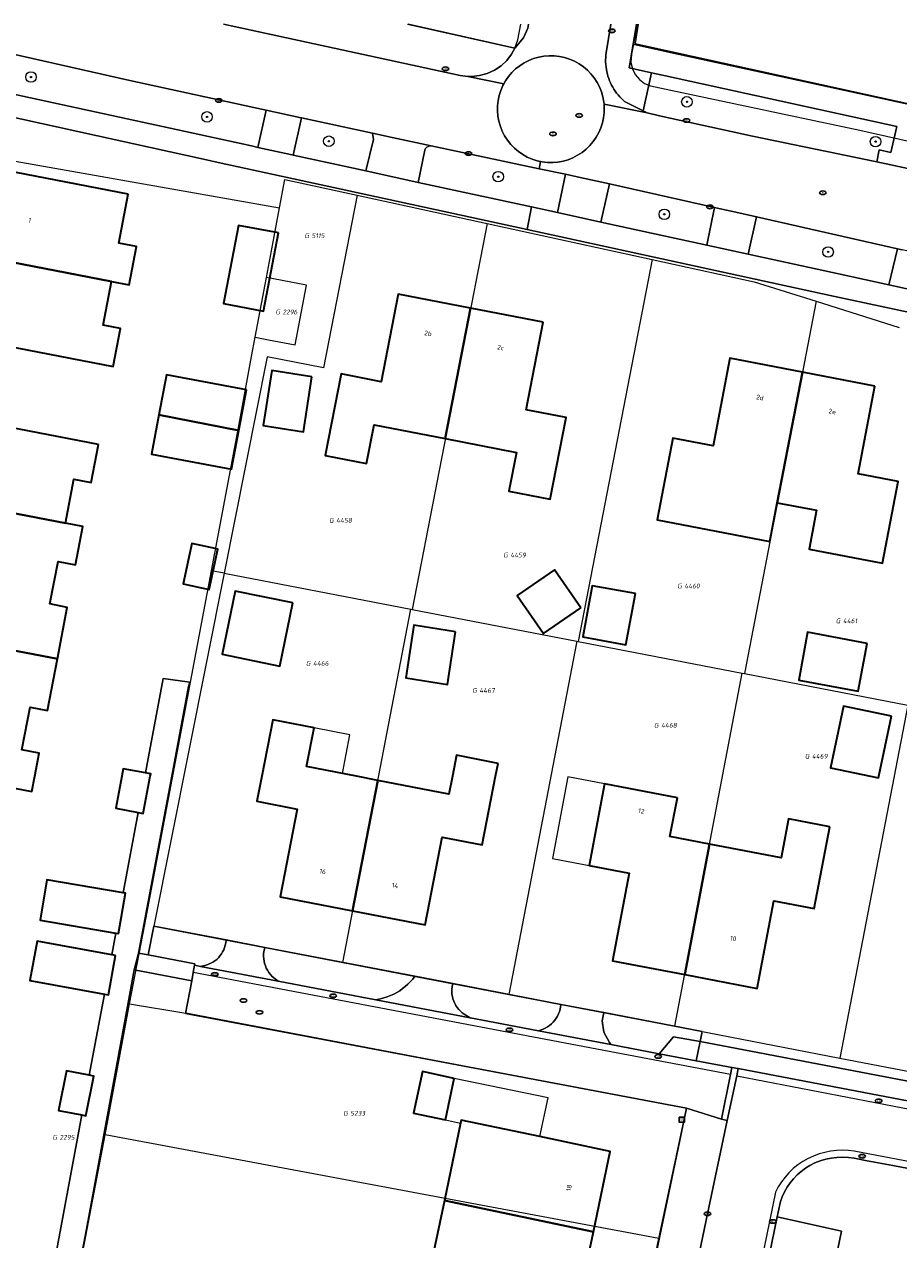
# Model space of a CAD drawing. Header units: metres. Extents: x 253395 to 254027, y 592765 to 593194.
# Tile 172 of 173: x 253900 to 253966, y 593102 to 593194. Entities that reach past the tile are written whole.
import ezdxf
from ezdxf.enums import TextEntityAlignment as Align
from ezdxf.lldxf.tags import DXFTag

# ---------------------------------------------------------------- set-up
doc = ezdxf.new("R2010")
doc.units = ezdxf.units.M
for name, color, linetype, lineweight in [('B-WE-GR-BOOM-S', 254, 'Continuous', 25), ('B-WE-GR-GROENVOORZIENING-GV', 254, 'Continuous', 18), ('B-WE-IE-MEUBILAIR-S', 254, 'Continuous', 25), ('B-WE-KG-GRENS_PERCEEL-G', 254, 'KG-PERCEEL-SO', 18), ('B-WE-KG-GRENS_PERCEEL-S', 254, 'Continuous', 25), ('B-WE-OG-BEBOUWING-GV', 254, 'Continuous', 35), ('B-WE-OG-BEBOUWING-T18', 254, 'Continuous', 18), ('B-WE-OG-BEBOUWING_LUIFEL-GV', 254, 'Continuous', 18), ('B-WE-OG-BEBOUWING_OVERBOUWING-GV', 254, 'Continuous', 18), ('B-WE-OG-TERREIN_BEGROEID-GV', 254, 'Continuous', 18), ('B-WE-OG-TERREIN_ERF-GV', 254, 'Continuous', 18), ('B-WE-RI-HWA_GOOT_MOLGOOT-G', 254, 'Continuous', 18), ('B-WE-VH-OPENVERHARDING-GV', 254, 'Continuous', 18), ('B-WE-VH-OPENVERHARDING_TEGEL-GV', 254, 'Continuous', 18)]:
    doc.layers.add(name, color=color, linetype=linetype, lineweight=lineweight)
doc.styles.add('NLCS-ISO', font='txt')
doc.styles.add('NLCS-ISO-M200-T18', font='txt', dxfattribs={"height": 0.36})
doc.styles.get("Standard").update_dxf_attribs({"font": 'simplex.shx'})
tags = doc.linetypes.add('KG-PERCEEL-SO', pattern='A,5.5,-2,["P",Standard,S=1.8,R=0,X=-0.5,Y=-0.9],-2,5.5,-2,[5,NLCS.SHX,S=0.75,R=0,X=0,Y=0],-2', length=19).pattern_tags.tags
tags[6] = DXFTag(74, 10)

# ---------------------------------------------------------------- blocks, each defined once
blk = doc.blocks.new('SIE-MEUBILAIR_KAST_ELEKTRA-SO')
for points in [[(-1, 1), (1, 1), (1, 0.84), (-1, 0.84)], [(-1, 0.76), (1, 0.76), (1, -1), (-1, -1)]]:
    blk.add_lwpolyline(points, close=True)
at = {"style": 'NLCS-ISO'}
blk.add_text('et', height=0.75, dxfattribs=at).set_placement((0, 0), align=Align.MIDDLE_CENTER)
blk = doc.blocks.new('SIE-MEUBILAIR_PUT_RIOOLPUT-SO')
blk.add_ellipse((0, 0), major_axis=(1.25, 0), ratio=0.54)
at = {"style": 'NLCS-ISO'}
blk.add_text('ri', height=0.75, dxfattribs=at).set_placement((-0.04, 0.07), align=Align.MIDDLE_CENTER)
blk = doc.blocks.new('SIE-MEUBILAIR_PUT_KOLK-SO')
blk.add_ellipse((0, 0), major_axis=(1.25, 0), ratio=0.54)
at = {"style": 'NLCS-ISO'}
blk.add_text('klk', height=0.75, dxfattribs=at).set_placement((0.03, 0), align=Align.MIDDLE_CENTER)
blk = doc.blocks.new('SGR-BOOM_GBKN-SO')
at = {"linetype": 'ByBlock', "lineweight": 18}
h = blk.add_hatch(color=0, dxfattribs=at)
h.dxf.hatch_style = 1
edge = h.paths.add_edge_path()
edge.add_arc((0, 0), 0.25, 0, 360)
at = {"color": 0, "linetype": 'ByBlock', "lineweight": 18}
for radius in [2, 0.25]:
    blk.add_circle((0, 0), radius, dxfattribs=at)
at = {"color": 0, "linetype": 'ByBlock', "lineweight": 18, "style": 'NLCS-ISO'}
blk.add_attdef('SOORT', (2.5, 0), '', height=1.5, dxfattribs=at)
blk = doc.blocks.new('SKG-PERCEELNUMMER-SO')
at = {"style": 'NLCS-ISO', "oblique": 10, "flags": 1}
for tag, p in [('GEMEENTECODE', (0, 2.55)), ('PERCEELGROOTTE', (0, -2.45))]:
    blk.add_attdef(tag, text='', height=1.8, dxfattribs=at).set_placement(p, align=Align.MIDDLE_CENTER)
at = {"style": 'NLCS-ISO', "oblique": 10}
blk.add_attdef('SECTIE', text='', height=1.8, dxfattribs=at).set_placement((-0.5, 0), align=Align.MIDDLE_RIGHT)
blk.add_attdef('PERCEELNUMMER', text='', height=1.8, dxfattribs=at).set_placement((0.5, 0), align=Align.MIDDLE_LEFT)

msp = doc.modelspace()

# ---------------------------------------------------------------- linework, layer by layer
at = {"layer": 'B-WE-GR-GROENVOORZIENING-GV'}
for points in [[(253915.059, 593124.292), (253909.577, 593125.346), (253909.141, 593123.151), (253912.691, 593122.477), (253912.672, 593122.373), (253913.122, 593122.287), (253913.553, 593122.389), (253913.725, 593122.446), (253913.893, 593122.519), (253914.053, 593122.606), (253914.205, 593122.706), (253914.348, 593122.819), (253914.48, 593122.945), (253914.6, 593123.082), (253914.708, 593123.228), (253914.803, 593123.384), (253914.884, 593123.547), (253914.95, 593123.717), (253915.001, 593123.892), (253915.037, 593124.071), (253915.057, 593124.252)], [(253929.404, 593121.535), (253918.013, 593123.724), (253917.978, 593123.601), (253917.94, 593123.419), (253917.918, 593123.235), (253917.913, 593123.05), (253917.923, 593122.864), (253917.949, 593122.681), (253917.99, 593122.5), (253918.048, 593122.323), (253918.12, 593122.152), (253918.207, 593121.988), (253918.307, 593121.832), (253918.421, 593121.685), (253918.546, 593121.549), (253918.683, 593121.423), (253919.026, 593121.161), (253926.439, 593119.748), (253926.799, 593119.822), (253927.056, 593119.888), (253927.309, 593119.969), (253927.556, 593120.065), (253927.798, 593120.176), (253928.032, 593120.301), (253928.258, 593120.44), (253928.475, 593120.593), (253928.683, 593120.758), (253928.881, 593120.936), (253929.067, 593121.125), (253929.242, 593121.324)], [(253940.497, 593119.402), (253932.295, 593120.979), (253932.277, 593120.911), (253932.242, 593120.731), (253932.222, 593120.548), (253932.218, 593120.364), (253932.23, 593120.18), (253932.258, 593119.999), (253932.302, 593119.82), (253932.361, 593119.646), (253932.435, 593119.477), (253932.523, 593119.316), (253932.625, 593119.163), (253932.74, 593119.019), (253932.867, 593118.886), (253933.005, 593118.765), (253933.153, 593118.656), (253933.602, 593118.382), (253934.947, 593118.125), (253938.803, 593117.393), (253939.15, 593117.523), (253939.32, 593117.602), (253939.482, 593117.696), (253939.636, 593117.802), (253939.78, 593117.922), (253939.914, 593118.054), (253940.035, 593118.196), (253940.144, 593118.348), (253940.24, 593118.509), (253940.322, 593118.677), (253940.389, 593118.852), (253940.44, 593119.032), (253940.477, 593119.216)], [(253943.771, 593118.773), (253943.639, 593118.141), (253943.774, 593117.278), (253944.203, 593116.491), (253944.307, 593116.348), (253947.962, 593115.653), (253949.053, 593116.926), (253951.094, 593116.574), (253951.241, 593117.337)]]:
    msp.add_lwpolyline(points, close=True, dxfattribs=at)
at = {"layer": 'B-WE-KG-GRENS_PERCEEL-G'}
for points in [[(253928.849, 593193.865), (253937.013, 593192.058), (253937.245, 593192.687), (253937.454, 593193.865)], [(253946.288, 593193.865), (253946.205, 593193.268), (253945.865, 593191.605)], [(253946.387, 593193.865), (253946.142, 593192.405), (253971.414, 593186.864), (254007.754, 593178.969), (254026.587, 593174.884)], [(253945.865, 593191.605), (253945.83, 593190.955)], [(253945.83, 593190.955), (253945.938, 593190.478)], [(253945.938, 593190.478), (253946.155, 593190.04)], [(253946.155, 593190.04), (253946.469, 593189.665), (253946.862, 593189.374), (253947.312, 593189.183), (253948.852, 593188.865), (253963.217, 593185.813), (253999.707, 593177.616)], [(253893.423, 593184.457), (253919.124, 593179.915)], [(253919.124, 593179.915), (253919.521, 593182.073)], [(253919.521, 593182.073), (253925.017, 593180.876)], [(253925.017, 593180.876), (253922.47, 593167.765), (253918.175, 593168.6), (253914.907, 593152.162)], [(253925.017, 593180.876), (253934.896, 593178.725)], [(253918.126, 593174.638), (253918.521, 593176.644), (253919.124, 593179.915)], [(253934.896, 593178.725), (253929.199, 593149.406)], [(253934.896, 593178.725), (253947.439, 593175.994)], [(253947.439, 593175.994), (253941.819, 593146.973)], [(253947.439, 593175.994), (253955.194, 593174.305)], [(253917.261, 593170.096), (253918.126, 593174.638)], [(253918.282, 593169.902), (253920.315, 593169.515), (253921.18, 593174.057), (253918.126, 593174.638)], [(253955.194, 593174.305), (253959.893, 593172.82)], [(253959.893, 593172.82), (253954.454, 593144.537)], [(253959.893, 593172.82), (253966.222, 593170.819)], [(253916.996, 593168.626), (253917.261, 593170.096)], [(253917.261, 593170.096), (253918.282, 593169.902)], [(253913.961, 593152.344), (253916.066, 593163.474), (253916.996, 593168.626)], [(253908.88, 593125.48), (253913.961, 593152.344)], [(253914.907, 593152.162), (253909.577, 593125.346)], [(253914.907, 593152.162), (253913.961, 593152.344)], [(253914.907, 593152.162), (253929.1, 593149.425)], [(253923.926, 593122.588), (253929.1, 593149.425)], [(253929.1, 593149.425), (253929.199, 593149.406)], [(253929.199, 593149.406), (253941.711, 593146.994)], [(253941.711, 593146.994), (253936.549, 593120.161)], [(253941.711, 593146.994), (253941.819, 593146.973)], [(253941.819, 593146.973), (253954.273, 593144.572)], [(253949.176, 593117.734), (253954.273, 593144.572)], [(253954.273, 593144.572), (253954.454, 593144.537)], [(253954.454, 593144.537), (253966.865, 593142.144)], [(253966.865, 593142.144), (253961.711, 593115.324)], [(253907.736, 593119.431), (253908.88, 593125.48)], [(253909.577, 593125.346), (253923.926, 593122.588)], [(253923.926, 593122.588), (253936.549, 593120.161)], [(253936.549, 593120.161), (253949.176, 593117.734)], [(253905.863, 593109.497), (253907.22, 593116.704), (253907.736, 593119.431)], [(253907.736, 593119.431), (253912.004, 593118.734)], [(253947.938, 593101.611), (253950.053, 593111.478), (253912.004, 593118.734)], [(253949.176, 593117.734), (253961.711, 593115.324)], [(253961.711, 593115.324), (253974.26, 593112.912)], [(253903.984, 593099.524), (253905.863, 593109.497)], [(253947.938, 593101.611), (253905.863, 593109.497)], [(253945.843, 593091.647), (253947.938, 593101.611)]]:
    msp.add_lwpolyline(points, dxfattribs=at)
at = {"layer": 'B-WE-OG-BEBOUWING-GV'}
for points in [[(253907.634, 593180.97), (253898.322, 593182.755), (253897.05, 593176.121), (253906.36, 593174.331), (253907.686, 593174.076), (253908.244, 593176.983), (253906.918, 593177.238)], [(253919.038, 593178.01), (253916.003, 593178.59), (253914.87, 593172.657), (253917.905, 593172.078)], [(253906.36, 593174.331), (253897.05, 593176.121), (253895.858, 593169.905), (253906.494, 593167.859), (253907.048, 593170.747), (253905.722, 593171.001)], [(253933.647, 593172.298), (253928.143, 593173.371), (253926.849, 593166.711), (253923.804, 593167.303), (253922.599, 593161.105), (253925.742, 593160.494), (253926.315, 593163.441), (253931.722, 593162.39)], [(253939.151, 593171.225), (253933.647, 593172.298), (253931.722, 593162.39), (253937.12, 593161.341), (253936.548, 593158.394), (253939.691, 593157.783), (253940.903, 593163.989), (253937.864, 593164.578)], [(253958.857, 593167.434), (253953.353, 593168.495), (253952.071, 593161.83), (253949.023, 593162.416), (253947.83, 593156.213), (253950.976, 593155.608), (253956.383, 593154.568), (253956.95, 593157.517)], [(253916.613, 593166.086), (253910.528, 593167.224), (253909.962, 593164.197), (253916.036, 593163)], [(253921.585, 593167.078), (253918.538, 593167.549), (253917.892, 593163.375), (253920.939, 593162.904)], [(253964.361, 593166.373), (253958.857, 593167.434), (253956.95, 593157.517), (253959.93, 593156.953), (253959.381, 593153.991), (253964.935, 593152.922), (253966.13, 593159.126), (253963.084, 593159.71)], [(253916.036, 593163), (253909.962, 593164.197), (253909.402, 593161.199), (253915.487, 593160.062)], [(253905.374, 593161.95), (253894.718, 593163.997), (253893.518, 593157.753), (253902.848, 593155.959), (253903.49, 593159.298), (253904.816, 593159.043)], [(253902.848, 593155.959), (253893.518, 593157.753), (253892.248, 593151.141), (253896.157, 593150.39), (253895.496, 593146.948), (253902.243, 593145.652), (253902.995, 593149.566), (253901.669, 593149.82), (253902.292, 593153.061), (253903.618, 593152.807), (253904.174, 593155.704)], [(253914.244, 593154.029), (253912.456, 593154.413), (253912.305, 593153.709), (253911.799, 593151.347), (253913.775, 593150.924), (253914.432, 593153.989)], [(253942.028, 593149.526), (253940.024, 593152.426), (253937.191, 593150.468), (253939.195, 593147.569)], [(253946.164, 593150.612), (253942.894, 593151.211), (253942.182, 593147.325), (253945.452, 593146.726)], [(253920.142, 593149.9), (253915.747, 593150.806), (253914.759, 593146.012), (253919.154, 593145.106)], [(253932.496, 593147.712), (253929.34, 593148.201), (253928.721, 593144.203), (253931.877, 593143.714)], [(253963.773, 593146.829), (253959.257, 593147.669), (253958.581, 593144.033), (253963.097, 593143.193)], [(253902.243, 593145.652), (253895.496, 593146.948), (253894.833, 593143.495), (253890.924, 593144.246), (253889.653, 593137.629), (253894.312, 593136.733), (253898.982, 593135.835), (253900.308, 593135.58), (253900.53, 593136.733), (253900.865, 593138.477), (253899.539, 593138.732), (253900.165, 593141.993), (253901.491, 593141.738)], [(253965.638, 593141.288), (253961.971, 593142.062), (253960.983, 593137.379), (253964.044, 593136.733), (253964.65, 593136.605), (253964.677, 593136.733)], [(253921.753, 593140.414), (253918.607, 593141.022), (253917.778, 593136.733), (253917.41, 593134.83), (253920.467, 593134.238), (253919.178, 593127.574), (253924.682, 593126.508), (253926.593, 593136.419), (253924.966, 593136.733), (253921.182, 593137.465)], [(253935.73, 593137.711), (253932.565, 593138.323), (253932.258, 593136.733), (253931.995, 593135.374), (253926.593, 593136.419), (253924.682, 593126.508), (253930.188, 593125.441), (253931.472, 593132.1), (253934.517, 593131.513), (253935.539, 593136.733)], [(253908.951, 593136.982), (253907.254, 593137.307), (253907.144, 593136.733), (253906.678, 593134.3), (253908.39, 593133.972), (253908.758, 593133.902), (253909.3, 593136.733), (253909.334, 593136.909)], [(253949.357, 593135.093), (253943.82, 593136.147), (253942.642, 593129.953), (253945.685, 593129.374), (253944.419, 593122.719), (253949.922, 593121.662), (253951.805, 593131.577), (253948.796, 593132.149)], [(253960.939, 593132.89), (253957.798, 593133.488), (253957.238, 593130.543), (253951.805, 593131.577), (253949.922, 593121.662), (253955.427, 593120.605), (253956.693, 593127.27), (253959.75, 593126.689)], [(253907.253, 593127.874), (253901.45, 593128.869), (253900.924, 593125.804), (253906.691, 593124.815), (253906.898, 593124.78), (253907.423, 593127.845)], [(253906.67, 593123.123), (253906.377, 593123.176), (253900.699, 593124.205), (253900.156, 593121.209), (253905.819, 593120.183), (253906.127, 593120.127)], [(253904.669, 593114.016), (253902.927, 593114.355), (253902.339, 593111.341), (253904.106, 593110.997), (253904.417, 593110.936), (253905.005, 593113.95)], [(253932.398, 593113.774), (253929.978, 593114.295), (253929.316, 593111.123), (253931.739, 593110.618)], [(253938.909, 593109.351), (253932.935, 593110.608), (253932.887, 593110.378), (253931.655, 593104.501), (253942.976, 593102.129), (253944.254, 593108.227)], [(253942.976, 593102.129), (253931.655, 593104.501), (253930.426, 593098.638), (253930.377, 593098.403), (253936.34, 593097.153), (253941.697, 593096.03)]]:
    msp.add_lwpolyline(points, close=True, dxfattribs=at)
at = {"layer": 'B-WE-OG-BEBOUWING_LUIFEL-GV'}
for points in [[(253921.753, 593140.414), (253921.182, 593137.465), (253923.902, 593136.939), (253924.473, 593139.887)], [(253942.642, 593129.953), (253943.82, 593136.147), (253941.035, 593136.677), (253939.857, 593130.483)]]:
    msp.add_lwpolyline(points, close=True, dxfattribs=at)
at = {"layer": 'B-WE-OG-BEBOUWING_OVERBOUWING-GV'}
msp.add_lwpolyline([(253938.909, 593109.351), (253939.527, 593112.3), (253932.398, 593113.774), (253931.739, 593110.618), (253932.887, 593110.378), (253932.935, 593110.608)], close=True, dxfattribs=at)
at = {"layer": 'B-WE-OG-TERREIN_BEGROEID-GV'}
for points in [[(253907.751, 593189.599), (253897.415, 593191.926), (253895.389, 593192.022), (253894.584, 593192.003), (253893.886, 593191.848), (253892.999, 593191.532), (253891.902, 593190.084), (253916.99, 593184.62), (253917.486, 593184.512), (253918.102, 593187.344), (253917.745, 593187.422)], [(253948.444, 593189.942), (253947.388, 593190.178), (253946.756, 593187.287), (253947.062, 593187.132), (253948.01, 593186.923), (253955.075, 593185.369), (253964.524, 593183.405), (253964.698, 593184.322), (253965.576, 593184.127), (253966.026, 593186.1)], [(253926.263, 593185.102), (253926.183, 593185.584), (253920.787, 593186.76), (253920.169, 593183.928), (253925.688, 593182.726)], [(253938.846, 593182.893), (253930.65, 593184.629), (253930.589, 593184.63), (253930.528, 593184.622), (253930.469, 593184.607), (253930.412, 593184.584), (253930.359, 593184.555), (253930.31, 593184.518), (253930.266, 593184.475), (253930.228, 593184.427), (253930.197, 593184.375), (253930.173, 593184.318), (253930.168, 593184.303), (253929.67, 593181.858), (253938.273, 593179.985), (253940.237, 593179.557), (253940.854, 593182.467)], [(253952.179, 593179.956), (253944.205, 593181.733), (253943.543, 593178.837), (253951.6, 593177.082)], [(253966.076, 593176.806), (253955.377, 593179.236), (253954.747, 593176.397), (253961.722, 593174.878), (253965.432, 593174.07)]]:
    msp.add_lwpolyline(points, close=True, dxfattribs=at)
msp.add_lwpolyline([(254008.426, 593098.996), (253965.742, 593107.145), (253963.773, 593107.521), (253962.782, 593107.706), (253962.352, 593107.767), (253961.919, 593107.79), (253961.486, 593107.775), (253961.055, 593107.723), (253960.631, 593107.634), (253960.216, 593107.509), (253959.813, 593107.348), (253959.426, 593107.152), (253959.082, 593106.942), (253958.758, 593106.704), (253958.455, 593106.439), (253958.175, 593106.149), (253957.921, 593105.837), (253957.693, 593105.505), (253957.495, 593105.154), (253957.327, 593104.788), (253957.191, 593104.409), (253957.013, 593103.604), (253956.935, 593103.246), (253961.838, 593102.158), (253959.75, 593092.135)], dxfattribs=at)
at = {"layer": 'B-WE-OG-TERREIN_ERF-GV'}
for points in [[(253928.908, 593193.865), (253937.013, 593192.058), (253937.669, 593192.826), (253937.998, 593193.584), (253938.042, 593193.865)], [(253946.262, 593193.865), (253946.009, 593192.352), (253948.847, 593191.734), (254000, 593180.605), (254026.587, 593174.821)], [(254000, 593164.925), (253960.979, 593173.264), (253937.94, 593178.272), (253914.455, 593183.377), (253913.569, 593183.571), (253893.992, 593187.865), (253892.784, 593181.55), (253887.237, 593151.59), (253884.584, 593136.733), (253879.734, 593109.574), (253872.078, 593070.145)], [(253894.718, 593163.997), (253905.374, 593161.95), (253904.816, 593159.043), (253903.49, 593159.298), (253902.848, 593155.959), (253904.174, 593155.704), (253903.618, 593152.807), (253902.292, 593153.061), (253901.669, 593149.82), (253902.995, 593149.566), (253902.243, 593145.652), (253901.491, 593141.738), (253900.165, 593141.993), (253899.539, 593138.732), (253900.865, 593138.477), (253900.53, 593136.733), (253900.308, 593135.58), (253898.982, 593135.835)], [(253901.438, 593096.686), (253904.106, 593110.997), (253902.339, 593111.341), (253902.927, 593114.355), (253904.669, 593114.016), (253905.819, 593120.183), (253900.156, 593121.209), (253900.699, 593124.205), (253906.377, 593123.176), (253906.691, 593124.815), (253900.924, 593125.804), (253901.45, 593128.869), (253907.253, 593127.874), (253908.39, 593133.972), (253906.678, 593134.3), (253907.144, 593136.733), (253907.254, 593137.307), (253908.951, 593136.982), (253910.289, 593144.154), (253912.314, 593143.877), (253912.218, 593143.544), (253910.941, 593136.733), (253908.419, 593123.288), (253909.141, 593123.151), (253909.577, 593125.346), (253915.059, 593124.292), (253918.013, 593123.724), (253929.404, 593121.535), (253932.295, 593120.979), (253940.497, 593119.402), (253943.771, 593118.773), (253951.241, 593117.337), (253951.094, 593116.574), (253979.614, 593111.121)]]:
    msp.add_lwpolyline(points, dxfattribs=at)
for points in [[(253906.36, 593174.331), (253905.722, 593171.001), (253907.048, 593170.747), (253906.494, 593167.859), (253895.858, 593169.905), (253897.05, 593176.121), (253898.322, 593182.755), (253907.634, 593180.97), (253906.918, 593177.238), (253908.244, 593176.983), (253907.686, 593174.076)], [(253917.905, 593172.078), (253914.87, 593172.657), (253916.003, 593178.59), (253919.038, 593178.01)], [(253931.722, 593162.39), (253926.315, 593163.441), (253925.742, 593160.494), (253922.599, 593161.105), (253923.804, 593167.303), (253926.849, 593166.711), (253928.143, 593173.371), (253933.647, 593172.298), (253939.151, 593171.225), (253937.864, 593164.578), (253940.903, 593163.989), (253939.691, 593157.783), (253936.548, 593158.394), (253937.12, 593161.341)], [(253949.023, 593162.416), (253952.071, 593161.83), (253953.353, 593168.495), (253958.857, 593167.434), (253964.361, 593166.373), (253963.084, 593159.71), (253966.13, 593159.126), (253964.935, 593152.922), (253959.381, 593153.991), (253959.93, 593156.953), (253956.95, 593157.517), (253956.383, 593154.568), (253950.976, 593155.608), (253947.83, 593156.213)], [(253909.402, 593161.199), (253909.962, 593164.197), (253910.528, 593167.224), (253916.613, 593166.086), (253916.036, 593163), (253915.487, 593160.062)], [(253920.939, 593162.904), (253917.892, 593163.375), (253918.538, 593167.549), (253921.585, 593167.078)], [(253913.775, 593150.924), (253911.799, 593151.347), (253912.305, 593153.709), (253912.456, 593154.413), (253914.244, 593154.029), (253914.432, 593153.989)], [(253939.195, 593147.569), (253937.191, 593150.468), (253940.024, 593152.426), (253942.028, 593149.526)], [(253942.182, 593147.325), (253942.894, 593151.211), (253946.164, 593150.612), (253945.452, 593146.726)], [(253919.154, 593145.106), (253914.759, 593146.012), (253915.747, 593150.806), (253920.142, 593149.9)], [(253928.721, 593144.203), (253929.34, 593148.201), (253932.496, 593147.712), (253931.877, 593143.714)], [(253959.257, 593147.669), (253963.773, 593146.829), (253963.097, 593143.193), (253958.581, 593144.033)], [(253960.983, 593137.379), (253961.971, 593142.062), (253965.638, 593141.288), (253964.677, 593136.733), (253964.65, 593136.605), (253964.044, 593136.733)], [(253930.188, 593125.441), (253924.682, 593126.508), (253919.178, 593127.574), (253920.467, 593134.238), (253917.41, 593134.83), (253917.778, 593136.733), (253918.607, 593141.022), (253921.753, 593140.414), (253921.182, 593137.465), (253924.966, 593136.733), (253926.593, 593136.419), (253931.995, 593135.374), (253932.258, 593136.733), (253932.565, 593138.323), (253935.73, 593137.711), (253935.539, 593136.733), (253934.517, 593131.513), (253931.472, 593132.1)], [(253942.642, 593129.953), (253943.82, 593136.147), (253949.357, 593135.093), (253948.796, 593132.149), (253951.805, 593131.577), (253957.238, 593130.543), (253957.798, 593133.488), (253960.939, 593132.89), (253959.75, 593126.689), (253956.693, 593127.27), (253955.427, 593120.605), (253949.922, 593121.662), (253944.419, 593122.719), (253945.685, 593129.374)], [(253949.767, 593110.174), (253950.063, 593111.516), (253911.978, 593118.696), (253912.451, 593121.199), (253908.075, 593122.031), (253907.614, 593119.521), (253904.458, 593102.327), (253903.477, 593097.152), (253903.322, 593096.332), (253903.403, 593096.317), (253902.83, 593093.267), (253902.744, 593093.283), (253901.587, 593087.18), (253901.682, 593087.162), (253901.147, 593084.309), (253900.575, 593081.265), (253900.469, 593081.285), (253899.791, 593077.707), (253903.869, 593077.003), (253904.15, 593078.51), (253941.66, 593071.404)], [(253929.978, 593114.295), (253932.398, 593113.774), (253931.739, 593110.618), (253929.316, 593111.123)], [(253931.655, 593104.501), (253932.887, 593110.378), (253932.935, 593110.608), (253938.909, 593109.351), (253944.254, 593108.227), (253942.976, 593102.129), (253941.697, 593096.03), (253936.34, 593097.153), (253930.377, 593098.403), (253930.426, 593098.638)]]:
    msp.add_lwpolyline(points, close=True, dxfattribs=at)
at = {"layer": 'B-WE-RI-HWA_GOOT_MOLGOOT-G'}
for points in [[(253953.399, 593114.07), (253936.943, 593117.198), (253912.57, 593121.83)], [(253953.869, 593113.98), (253966.5, 593111.541), (253985.707, 593107.903), (254009.105, 593103.468), (254009.215, 593103.991)], [(254008.426, 593098.996), (254008.508, 593099.527), (253962.802, 593108.235), (253962.353, 593108.292), (253961.901, 593108.313), (253961.449, 593108.297), (253960.999, 593108.244), (253960.555, 593108.156), (253960.12, 593108.032), (253959.696, 593107.874), (253959.286, 593107.682), (253958.893, 593107.457), (253958.52, 593107.202), (253958.168, 593106.917), (253957.84, 593106.605), (253957.539, 593106.267), (253957.265, 593105.907), (253957.022, 593105.525), (253956.81, 593105.125)], [(253956.81, 593105.125), (253950.877, 593076.194)]]:
    msp.add_lwpolyline(points, dxfattribs=at)
at = {"layer": 'B-WE-VH-OPENVERHARDING-GV'}
for points in [[(253897.415, 593191.926), (253907.751, 593189.599), (253917.745, 593187.422), (253918.102, 593187.344), (253920.769, 593186.764), (253920.787, 593186.76), (253926.183, 593185.584), (253927.689, 593185.256), (253930.65, 593184.629), (253938.846, 593182.893), (253938.962, 593183.444), (253938.7, 593183.5), (253938.321, 593183.621), (253937.955, 593183.779), (253937.607, 593183.972), (253937.279, 593184.199), (253936.975, 593184.456), (253936.697, 593184.742), (253936.449, 593185.053), (253936.233, 593185.388), (253936.051, 593185.742), (253935.904, 593186.112), (253935.794, 593186.495), (253935.722, 593186.887), (253935.689, 593187.284), (253935.695, 593187.682), (253935.74, 593188.078), (253935.823, 593188.467), (253935.945, 593188.847), (253936.103, 593189.212), (253936.177, 593189.346), (253933.434, 593189.904), (253932.839, 593189.985), (253914.877, 593193.865)], [(253914.877, 593193.865), (253932.839, 593189.985), (253933.434, 593189.904), (253933.734, 593189.9), (253934.331, 593189.964), (253934.91, 593190.124), (253935.456, 593190.373), (253935.955, 593190.708), (253936.394, 593191.118), (253936.761, 593191.593), (253937.013, 593192.058), (253928.908, 593193.865)], [(253938.042, 593193.865), (253937.998, 593193.584), (253937.669, 593192.826), (253937.013, 593192.058), (253936.761, 593191.593), (253936.394, 593191.118), (253935.955, 593190.708), (253935.456, 593190.373), (253934.91, 593190.124), (253934.331, 593189.964), (253933.734, 593189.9), (253933.434, 593189.904), (253936.177, 593189.346), (253936.296, 593189.561), (253936.522, 593189.888), (253936.779, 593190.193), (253937.065, 593190.47), (253937.377, 593190.718), (253937.711, 593190.934), (253938.065, 593191.117), (253938.436, 593191.264), (253938.818, 593191.373), (253939.21, 593191.445), (253939.607, 593191.478), (253940.005, 593191.472), (253940.401, 593191.427), (253940.791, 593191.344), (253941.17, 593191.223), (253941.536, 593191.065), (253941.884, 593190.872), (253942.212, 593190.645), (253942.516, 593190.388), (253942.793, 593190.102), (253943.041, 593189.791), (253943.258, 593189.456), (253943.44, 593189.102), (253943.587, 593188.732), (253943.697, 593188.349), (253943.769, 593187.957), (253943.782, 593187.799), (253947.062, 593187.132), (253946.756, 593187.287), (253945.341, 593188.006), (253945.229, 593188.104), (253945.099, 593188.229), (253944.974, 593188.36), (253944.855, 593188.495), (253944.742, 593188.636), (253944.636, 593188.782), (253944.536, 593188.933), (253944.443, 593189.087), (253944.356, 593189.246), (253944.277, 593189.408), (253944.206, 593189.574), (253944.141, 593189.742), (253944.084, 593189.914), (253944.035, 593190.087), (253943.994, 593190.263), (253943.96, 593190.44), (253943.934, 593190.619), (253943.916, 593190.799), (253943.907, 593190.979), (253943.905, 593191.159), (253943.911, 593191.34), (253943.925, 593191.52), (253943.947, 593191.699), (253944.308, 593193.865)], [(253944.308, 593193.865), (253943.947, 593191.699), (253943.925, 593191.52), (253943.911, 593191.34), (253943.905, 593191.159), (253943.907, 593190.979), (253943.916, 593190.799), (253943.934, 593190.619), (253943.96, 593190.44), (253943.994, 593190.263), (253944.035, 593190.087), (253944.084, 593189.914), (253944.141, 593189.742), (253944.206, 593189.574), (253944.277, 593189.408), (253944.356, 593189.246), (253944.443, 593189.087), (253944.536, 593188.933), (253944.636, 593188.782), (253944.742, 593188.636), (253944.855, 593188.495), (253944.974, 593188.36), (253945.099, 593188.229), (253945.229, 593188.104), (253945.341, 593188.006), (253946.756, 593187.287), (253947.388, 593190.178), (253945.7, 593190.555), (253946.009, 593192.352), (253946.262, 593193.865)], [(254000, 593180.605), (253948.847, 593191.734), (253946.009, 593192.352), (253945.7, 593190.555), (253947.388, 593190.178), (253948.444, 593189.942), (253966.026, 593186.1), (253965.576, 593184.127), (253964.698, 593184.322), (253964.524, 593183.405), (253967.227, 593182.843)], [(253967.227, 593182.843), (253964.524, 593183.405), (253955.075, 593185.369), (253948.01, 593186.923), (253947.062, 593187.132), (253943.782, 593187.799), (253943.802, 593187.56), (253943.796, 593187.162), (253943.751, 593186.766), (253943.667, 593186.377), (253943.546, 593185.997), (253943.388, 593185.632), (253943.195, 593185.283), (253942.969, 593184.955), (253942.711, 593184.651), (253942.426, 593184.374), (253942.114, 593184.126), (253941.779, 593183.91), (253941.425, 593183.727), (253941.055, 593183.58), (253940.672, 593183.47), (253940.281, 593183.399), (253939.884, 593183.366), (253939.485, 593183.371), (253939.09, 593183.416), (253938.962, 593183.444), (253938.846, 593182.893), (253940.854, 593182.467), (253941.965, 593182.232), (253944.205, 593181.733), (253952.179, 593179.956), (253952.975, 593179.779), (253953.581, 593179.644), (253955.377, 593179.236), (253966.076, 593176.806), (253966.442, 593176.723)], [(253968.99, 593173.295), (253965.432, 593174.07), (253961.722, 593174.878), (253954.747, 593176.397), (253951.6, 593177.082), (253943.543, 593178.837), (253940.237, 593179.557), (253938.273, 593179.985), (253937.94, 593178.272), (253960.979, 593173.264), (254000, 593164.925)], [(253903.477, 593097.152), (253904.458, 593102.327), (253907.614, 593119.521), (253908.075, 593122.031), (253908.419, 593123.288), (253910.941, 593136.733), (253912.218, 593143.544), (253912.314, 593143.877), (253910.289, 593144.154), (253908.951, 593136.982), (253909.334, 593136.909), (253909.3, 593136.733), (253908.758, 593133.902), (253908.39, 593133.972), (253907.253, 593127.874), (253907.423, 593127.845), (253906.898, 593124.78), (253906.691, 593124.815), (253906.377, 593123.176), (253906.67, 593123.123), (253906.127, 593120.127), (253905.819, 593120.183), (253904.669, 593114.016), (253905.005, 593113.95), (253904.417, 593110.936), (253904.106, 593110.997), (253901.438, 593096.686)], [(254010.478, 593098.641), (254011.693, 593103.594), (254008.695, 593104.075), (254000, 593105.736), (253953.986, 593114.525), (253953.869, 593113.98), (253953.138, 593110.586), (253951.652, 593103.494), (253948.808, 593089.874)], [(253951.367, 593076.093), (253956.935, 593103.246), (253957.013, 593103.604), (253957.191, 593104.409), (253957.327, 593104.788), (253957.495, 593105.154), (253957.693, 593105.505), (253957.921, 593105.837), (253958.175, 593106.149), (253958.455, 593106.439), (253958.758, 593106.704), (253959.082, 593106.942), (253959.426, 593107.152), (253959.813, 593107.348), (253960.216, 593107.509), (253960.631, 593107.634), (253961.055, 593107.723), (253961.486, 593107.775), (253961.919, 593107.79), (253962.352, 593107.767), (253962.782, 593107.706), (253963.773, 593107.521), (253965.742, 593107.145), (254008.426, 593098.996)]]:
    msp.add_lwpolyline(points, dxfattribs=at)
for points in [[(253943.782, 593187.799), (253943.769, 593187.957), (253943.697, 593188.349), (253943.587, 593188.732), (253943.44, 593189.102), (253943.258, 593189.456), (253943.041, 593189.791), (253942.793, 593190.102), (253942.516, 593190.388), (253942.212, 593190.645), (253941.884, 593190.872), (253941.536, 593191.065), (253941.17, 593191.223), (253940.791, 593191.344), (253940.401, 593191.427), (253940.005, 593191.472), (253939.607, 593191.478), (253939.21, 593191.445), (253938.818, 593191.373), (253938.436, 593191.264), (253938.065, 593191.117), (253937.711, 593190.934), (253937.377, 593190.718), (253937.065, 593190.47), (253936.779, 593190.193), (253936.522, 593189.888), (253936.296, 593189.561), (253936.177, 593189.346), (253936.103, 593189.212), (253935.945, 593188.847), (253935.823, 593188.467), (253935.74, 593188.078), (253935.695, 593187.682), (253935.689, 593187.284), (253935.722, 593186.887), (253935.794, 593186.495), (253935.904, 593186.112), (253936.051, 593185.742), (253936.233, 593185.388), (253936.449, 593185.053), (253936.697, 593184.742), (253936.975, 593184.456), (253937.279, 593184.199), (253937.607, 593183.972), (253937.955, 593183.779), (253938.321, 593183.621), (253938.7, 593183.5), (253938.962, 593183.444), (253939.09, 593183.416), (253939.485, 593183.371), (253939.884, 593183.366), (253940.281, 593183.399), (253940.672, 593183.47), (253941.055, 593183.58), (253941.425, 593183.727), (253941.779, 593183.91), (253942.114, 593184.126), (253942.426, 593184.374), (253942.711, 593184.651), (253942.969, 593184.955), (253943.195, 593185.283), (253943.388, 593185.632), (253943.546, 593185.997), (253943.667, 593186.377), (253943.751, 593186.766), (253943.796, 593187.162), (253943.802, 593187.56)], [(253917.486, 593184.512), (253916.99, 593184.62), (253891.902, 593190.084), (253891.03, 593188.306), (253893.992, 593187.865), (253913.569, 593183.571), (253914.455, 593183.377), (253937.94, 593178.272), (253938.273, 593179.985), (253929.67, 593181.858), (253925.688, 593182.726), (253920.169, 593183.928), (253919.956, 593183.974)], [(253927.689, 593185.256), (253926.183, 593185.584), (253926.263, 593185.102), (253925.688, 593182.726), (253929.67, 593181.858), (253930.168, 593184.303), (253930.173, 593184.318), (253930.197, 593184.375), (253930.228, 593184.427), (253930.266, 593184.475), (253930.31, 593184.518), (253930.359, 593184.555), (253930.412, 593184.584), (253930.469, 593184.607), (253930.528, 593184.622), (253930.589, 593184.63), (253930.65, 593184.629)], [(253941.965, 593182.232), (253940.854, 593182.467), (253940.237, 593179.557), (253943.543, 593178.837), (253944.205, 593181.733)], [(253952.975, 593179.779), (253952.179, 593179.956), (253951.6, 593177.082), (253954.747, 593176.397), (253955.377, 593179.236), (253953.581, 593179.644)], [(253966.442, 593176.723), (253966.076, 593176.806), (253965.432, 593174.07), (253968.99, 593173.295), (253969.582, 593176.055)], [(253918.013, 593123.724), (253915.059, 593124.292), (253915.057, 593124.252), (253915.037, 593124.071), (253915.001, 593123.892), (253914.95, 593123.717), (253914.884, 593123.547), (253914.803, 593123.384), (253914.708, 593123.228), (253914.6, 593123.082), (253914.48, 593122.945), (253914.348, 593122.819), (253914.205, 593122.706), (253914.053, 593122.606), (253913.893, 593122.519), (253913.725, 593122.446), (253913.553, 593122.389), (253913.122, 593122.287), (253919.026, 593121.161), (253918.683, 593121.423), (253918.546, 593121.549), (253918.421, 593121.685), (253918.307, 593121.832), (253918.207, 593121.988), (253918.12, 593122.152), (253918.048, 593122.323), (253917.99, 593122.5), (253917.949, 593122.681), (253917.923, 593122.864), (253917.913, 593123.05), (253917.918, 593123.235), (253917.94, 593123.419), (253917.978, 593123.601)], [(253934.947, 593118.125), (253933.602, 593118.382), (253926.439, 593119.748), (253919.026, 593121.161), (253913.122, 593122.287), (253912.672, 593122.373), (253912.57, 593121.83), (253912.451, 593121.199), (253911.978, 593118.696), (253950.063, 593111.516), (253952.709, 593110.667), (253953.399, 593114.07), (253953.506, 593114.6), (253950.788, 593115.117), (253947.962, 593115.653), (253944.307, 593116.348), (253938.803, 593117.393)], [(253932.295, 593120.979), (253929.404, 593121.535), (253929.242, 593121.324), (253929.067, 593121.125), (253928.881, 593120.936), (253928.683, 593120.758), (253928.475, 593120.593), (253928.258, 593120.44), (253928.032, 593120.301), (253927.798, 593120.176), (253927.556, 593120.065), (253927.309, 593119.969), (253927.056, 593119.888), (253926.799, 593119.822), (253926.439, 593119.748), (253933.602, 593118.382), (253933.153, 593118.656), (253933.005, 593118.765), (253932.867, 593118.886), (253932.74, 593119.019), (253932.625, 593119.163), (253932.523, 593119.316), (253932.435, 593119.477), (253932.361, 593119.646), (253932.302, 593119.82), (253932.258, 593119.999), (253932.23, 593120.18), (253932.218, 593120.364), (253932.222, 593120.548), (253932.242, 593120.731), (253932.277, 593120.911)], [(253943.771, 593118.773), (253940.497, 593119.402), (253940.477, 593119.216), (253940.44, 593119.032), (253940.389, 593118.852), (253940.322, 593118.677), (253940.24, 593118.509), (253940.144, 593118.348), (253940.035, 593118.196), (253939.914, 593118.054), (253939.78, 593117.922), (253939.636, 593117.802), (253939.482, 593117.696), (253939.32, 593117.602), (253939.15, 593117.523), (253938.803, 593117.393), (253944.307, 593116.348), (253944.203, 593116.491), (253943.774, 593117.278), (253943.639, 593118.141)], [(253951.094, 593116.574), (253949.053, 593116.926), (253947.962, 593115.653), (253950.788, 593115.117)], [(253979.614, 593111.121), (253951.094, 593116.574), (253950.788, 593115.117), (253953.506, 593114.6), (253953.514, 593114.599), (253953.957, 593114.53), (253953.986, 593114.525), (254000, 593105.736), (254008.695, 593104.075), (254011.693, 593103.594), (254012.004, 593104.882), (254009.112, 593105.404), (254000, 593107.17)], [(253953.869, 593113.98), (253953.986, 593114.525), (253953.957, 593114.53), (253953.514, 593114.599), (253953.506, 593114.6), (253953.399, 593114.07), (253952.709, 593110.667), (253953.138, 593110.586)], [(253953.138, 593110.586), (253952.709, 593110.667), (253950.063, 593111.516), (253949.767, 593110.174), (253941.66, 593071.404), (253941.703, 593071.396), (253944.551, 593071.625), (253944.636, 593071.583), (253944.705, 593071.52), (253944.755, 593071.44), (253944.782, 593071.35), (253944.782, 593071.256), (253944.933, 593071.228), (253946.444, 593078.505), (253948.808, 593089.874), (253951.652, 593103.494)], [(253959.75, 593092.135), (253961.838, 593102.158), (253956.935, 593103.246), (253951.367, 593076.093), (253956.203, 593075.119), (253958.863, 593087.879)]]:
    msp.add_lwpolyline(points, close=True, dxfattribs=at)
at = {"layer": 'B-WE-VH-OPENVERHARDING_TEGEL-GV'}
for points in [[(253920.787, 593186.76), (253920.769, 593186.764), (253918.102, 593187.344), (253917.486, 593184.512), (253919.956, 593183.974), (253920.169, 593183.928)], [(253912.691, 593122.477), (253909.141, 593123.151), (253908.419, 593123.288), (253908.075, 593122.031), (253912.451, 593121.199), (253912.57, 593121.83), (253912.672, 593122.373)]]:
    msp.add_lwpolyline(points, close=True, dxfattribs=at)

# ---------------------------------------------------------------- block references
at = {"layer": 'B-WE-GR-BOOM-S', "xscale": 0.2, "yscale": 0.2, "zscale": 0.2}
for p in [(253900.238, 593189.86), (253950.079, 593187.975), (253913.615, 593186.832), (253922.87, 593184.981), (253964.417, 593184.95), (253935.743, 593182.288), (253948.363, 593179.428), (253960.815, 593176.567)]:
    msp.add_blockref('SGR-BOOM_GBKN-SO', p, dxfattribs=at)
at = {"layer": 'B-WE-IE-MEUBILAIR-S', "xscale": 0.2, "yscale": 0.2, "zscale": 0.2}
for name, p in [('SIE-MEUBILAIR_PUT_KOLK-SO', (253944.38, 593193.364)), ('SIE-MEUBILAIR_PUT_KOLK-SO', (253931.744, 593190.487)), ('SIE-MEUBILAIR_PUT_KOLK-SO', (253914.516, 593188.085)), ('SIE-MEUBILAIR_PUT_RIOOLPUT-SO', (253941.895, 593186.946)), ('SIE-MEUBILAIR_PUT_KOLK-SO', (253950.048, 593186.552)), ('SIE-MEUBILAIR_PUT_RIOOLPUT-SO', (253939.905, 593185.537)), ('SIE-MEUBILAIR_PUT_KOLK-SO', (253933.483, 593184.039)), ('SIE-MEUBILAIR_PUT_RIOOLPUT-SO', (253960.414, 593181.07)), ('SIE-MEUBILAIR_PUT_KOLK-SO', (253951.834, 593179.992)), ('SIE-MEUBILAIR_PUT_KOLK-SO', (253914.2, 593121.68)), ('SIE-MEUBILAIR_PUT_RIOOLPUT-SO', (253916.381, 593119.691)), ('SIE-MEUBILAIR_PUT_KOLK-SO', (253923.201, 593120.044)), ('SIE-MEUBILAIR_PUT_RIOOLPUT-SO', (253917.602, 593118.796)), ('SIE-MEUBILAIR_PUT_KOLK-SO', (253936.605, 593117.467)), ('SIE-MEUBILAIR_PUT_KOLK-SO', (253947.906, 593115.444)), ('SIE-MEUBILAIR_PUT_KOLK-SO', (253964.653, 593112.069)), ('SIE-MEUBILAIR_KAST_ELEKTRA-SO', (253949.695, 593110.641)), ('SIE-MEUBILAIR_PUT_KOLK-SO', (253963.399, 593107.858)), ('SIE-MEUBILAIR_PUT_KOLK-SO', (253951.652, 593103.494)), ('SIE-MEUBILAIR_PUT_KOLK-SO', (253956.613, 593102.901))]:
    msp.add_blockref(name, p, dxfattribs=at)
at = {"layer": 'B-WE-KG-GRENS_PERCEEL-S', "xscale": 0.2, "yscale": 0.2, "zscale": 0.2}
for p, values in [((253921.461, 593177.808), {'PERCEELNUMMER': '5115', 'SECTIE': 'G'}), ((253919.255, 593172.005), {'PERCEELNUMMER': '2296', 'SECTIE': 'G'}), ((253923.334, 593156.182), {'PERCEELNUMMER': '4458', 'SECTIE': 'G'}), ((253936.56, 593153.537), {'PERCEELNUMMER': '4459', 'SECTIE': 'G'}), ((253949.785, 593151.186), {'PERCEELNUMMER': '4460', 'SECTIE': 'G'}), ((253961.835, 593148.54), {'PERCEELNUMMER': '4461', 'SECTIE': 'G'}), ((253921.571, 593145.308), {'PERCEELNUMMER': '4466', 'SECTIE': 'G'}), ((253934.209, 593143.25), {'PERCEELNUMMER': '4467', 'SECTIE': 'G'}), ((253948.022, 593140.605), {'PERCEELNUMMER': '4468', 'SECTIE': 'G'}), ((253959.484, 593138.254), {'PERCEELNUMMER': '4469', 'SECTIE': 'G'}), ((253924.403, 593111.125), {'PERCEELNUMMER': '5233', 'SECTIE': 'G'}), ((253902.311, 593109.295), {'PERCEELNUMMER': '2295', 'SECTIE': 'G'})]:
    msp.add_blockref('SKG-PERCEELNUMMER-SO', p, dxfattribs=at).add_auto_attribs(values)

# ---------------------------------------------------------------- texts
at = {"layer": 'B-WE-OG-BEBOUWING-T18', "style": 'NLCS-ISO-M200-T18'}
for s, rotation, p in [('1', 349.2, (253900.141, 593178.967)), ('2b', 349, (253930.417, 593170.381)), ('2c', 349, (253935.921, 593169.308)), ('2d', 349.1, (253955.632, 593165.51)), ('2e', 349.1, (253961.136, 593164.449)), ('12', 349.2, (253946.621, 593134.089)), ('16', 349.1, (253922.405, 593129.495)), ('14', 349.1, (253927.911, 593128.429)), ('10', 349.3, (253953.604, 593124.404)), ('18', 78.2, (253941.119, 593105.458))]:
    msp.add_text(s, height=0.36, rotation=rotation, dxfattribs=at).set_placement(p, align=Align.MIDDLE)

doc.saveas('drawing.dxf')
